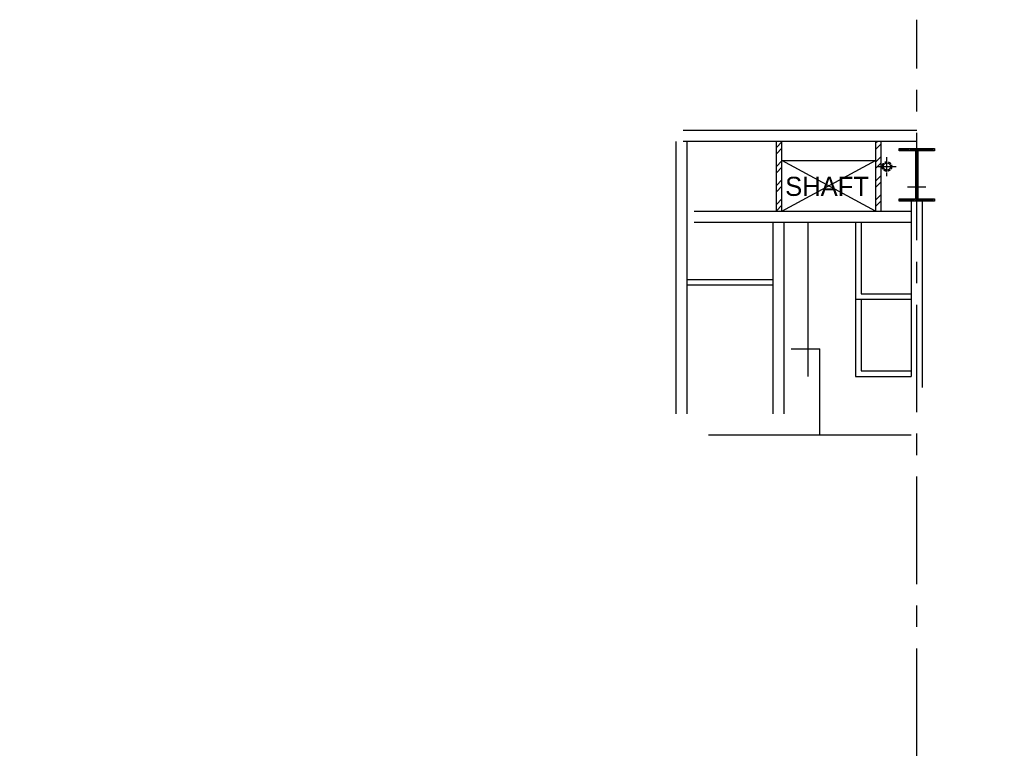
# Model space of a CAD drawing. Header units: inches. Extents: x 0 to 1564127, y -23460 to 23144100.
# Tile 152 of 215: x 845949 to 866562, y 125691 to 141225. Entities that reach past the tile are written whole.
import ezdxf

# ---------------------------------------------------------------- set-up
doc = ezdxf.new("R2010")
doc.units = ezdxf.units.IN
doc.header["$LTSCALE"] = 1800
doc.header["$MEASUREMENT"] = 0
for name, pattern in [('CENTER', [2, 1.25, -0.25, 0.25, -0.25]), ('CENTER2', [1.125, 0.75, -0.125, 0.125, -0.125]), ('HIDDEN2', [0.1875, 0.125, -0.0625])]:
    doc.linetypes.add(name, pattern=pattern)
doc.layers.get('0').update_dxf_attribs({"color": 253, "lineweight": 9})
for name, color, linetype in [('1', 7, 'Continuous'), ('CEN', 2, 'CENTER'), ('COL', 1, 'Continuous'), ('GRID', 251, 'CENTER'), ('RAIN WATER', 6, 'Continuous'), ('ROOM', 7, 'Continuous'), ('TEXT', 3, 'Continuous'), ('WALL', 6, 'Continuous')]:
    doc.layers.add(name, color=color, linetype=linetype)
doc.layers.add('WALL HATCH', color=251, linetype='Continuous', lineweight=13)
doc.styles.add('HTX11', font='O8111901')
doc.styles.add('ROMANS', font='romans.shx')
doc.styles.add('ROMANT', font='romant')

# ---------------------------------------------------------------- blocks, each defined once
blk = doc.blocks.new('C-ROW COLUMN (above17m)')
at = {"layer": 'COL'}
h = blk.add_hatch(dxfattribs=at)
h.set_pattern_fill('ANSI31', color=256, scale=200, style=0)
h.set_pattern_definition([(45, (-78771.347, -120071.694), (-17.6776695, 17.6776695), [])])
h.paths.add_polyline_path([(22, 755), (-22, 755), (-22, -255), (22, -255)])
h.paths.add_polyline_path([(370, -300), (370, -255), (-370, -255), (-370, -300)])
h.paths.add_polyline_path([(-370, 800), (-370, 755), (370, 755), (370, 800)])
at = {"layer": 'CEN'}
for p, q in [((0, -300), (0, 800)), ((-192, 0), (192, 0))]:
    blk.add_line(p, q, dxfattribs=at)
at = {"layer": 'COL'}
for points in [[(-370, 800), (370, 800), (370, 755), (-370, 755)], [(-22, 755), (22, 755), (22, -255), (-22, -255)], [(-370, -255), (370, -255), (370, -300), (-370, -300)]]:
    blk.add_lwpolyline(points, close=True, dxfattribs=at)

msp = doc.modelspace()

# ---------------------------------------------------------------- hatches: boundary and pattern name
at = {"layer": 'WALL HATCH'}
h = msp.add_hatch(dxfattribs=at)
h.set_pattern_fill('ANSI32', color=256, scale=750, style=0)
h.set_pattern_definition([(45, (339016.65, 0), (-198.87378, 198.87378), []), (45, (339149.23, 0), (-198.87378, 198.87378), [])])
h.paths.add_polyline_path([(863865.6, 137214.38), (863980.6, 137214.38), (863980.6, 138675.31), (863865.6, 138675.31)])
h.paths.add_polyline_path([(861790.6, 137214.38), (861905.6, 137214.38), (861905.6, 138675.31), (861790.6, 138675.31)])

# ---------------------------------------------------------------- linework, layer by layer
at = {"layer": '1'}
for p, q in [((864730.35, 138905.31), (859840.35, 138905.31)), ((864730.35, 138675.31), (859840.35, 138675.31))]:
    msp.add_line(p, q, dxfattribs=at)
at = {"layer": 'CEN'}
for p, q in [((863865.6, 137214.38), (861905.6, 138274.38)), ((861905.6, 137214.38), (863865.6, 138274.38))]:
    msp.add_line(p, q, dxfattribs=at)
at = {"layer": 'RAIN WATER', "linetype": 'CENTER2', "ltscale": 0.05}
for p, q in [((864105.35, 137950.31), (864105.35, 138350.31)), ((863905.35, 138150.31), (864305.35, 138150.31))]:
    msp.add_line(p, q, dxfattribs=at)
at = {"layer": 'RAIN WATER', "linetype": 'HIDDEN2', "ltscale": 0.25}
msp.add_circle((864105.35, 138150.31), 100, dxfattribs=at)
at = {"layer": 'RAIN WATER', "ltscale": 0.25}
msp.add_circle((864105.35, 138150.31), 75, dxfattribs=at)
at = {"layer": 'WALL'}
for p, q in [((859690.06, 132969.38), (859690.06, 138675.31)), ((859920.06, 132969.38), (859920.06, 138675.31)), ((861790.6, 137214.38), (861790.6, 138675.31)), ((861905.6, 137214.38), (861905.6, 138675.31)), ((863865.6, 138675.31), (863865.6, 137214.38)), ((863980.6, 138675.31), (863980.6, 137214.38)), ((861905.6, 138274.38), (863865.6, 138274.38)), ((864615.06, 137425.31), (864615.06, 133749.38)), ((864845.06, 137425.31), (864845.06, 133519.38)), ((860070.35, 137214.38), (864615.06, 137214.38)), ((860070.35, 136984.38), (864615.06, 136984.38)), ((861720.06, 132969.38), (861720.06, 136984.38)), ((861950.06, 132969.38), (861950.06, 136984.38)), ((862450.06, 136984.38), (862450.06, 133749.38)), ((863450.06, 136984.38), (863450.06, 135369.38)), ((863565.06, 136984.38), (863565.06, 135484.38)), ((859920.06, 135784.38), (861720.06, 135784.38)), ((859920.06, 135669.38), (861720.06, 135669.38)), ((863565.06, 135484.38), (864615.06, 135484.38)), ((863450.06, 135369.38), (864615.06, 135369.38)), ((863450.06, 135369.38), (863450.06, 133754.38)), ((863565.06, 135369.38), (863565.06, 133869.38)), ((862100.35, 134330.31), (862700.35, 134330.31)), ((862700.35, 132530.31), (862700.35, 134330.31)), ((863565.06, 133869.38), (864615.06, 133869.38)), ((863450.06, 133754.38), (864615.06, 133754.38)), ((860370.35, 132530.31), (864615.35, 132530.31))]:
    msp.add_line(p, q, dxfattribs=at)

# ---------------------------------------------------------------- block references
msp.add_blockref('C-ROW COLUMN (above17m)', (864730.35, 137725.31))

# ---------------------------------------------------------------- texts
at = {"layer": 'ROOM', "color": 30, "insert": (534092.46, 131970.61), "char_height": 250, "width": 3822.6284, "attachment_point": 1, "style": 'ROMANS'}
msp.add_mtext('\\pi185.12;STATION INCHARGE \\P\\pi1429.2;ROOM', dxfattribs=at)
at = {"layer": 'TEXT', "linetype": 'Continuous', "style": 'HTX11'}
msp.add_text('SHAFT', height=400, dxfattribs=at).set_placement((861974.66, 137534.09))
at = {"layer": 'TEXT', "insert": (552566.65, 128144.08), "char_height": 500, "attachment_point": 1, "style": 'ROMANT', "bg_fill": 3, "box_fill_scale": 1, "bg_fill_color": 256, "bg_fill_transparency": 0}
msp.add_mtext_dynamic_manual_height_columns('\\pi475.14;{\\W0.85;COMMON \\P\\pi384.07;CONTROL  \\P\\pi960.85;ROOM}', width=3702.6616, gutter_width=1, heights=[0], dxfattribs=at)

# ---------------------------------------------------------------- next in the draw order: linework, layer by layer
at = {"layer": 'GRID'}
msp.add_line((864730.35, 86204.51), (864730.35, 141225.31), dxfattribs=at)
msp.add_line((864730.35, 86204.51), (864730.35, 141225.31), dxfattribs=at)

# ---------------------------------------------------------------- next in the draw order: texts
at = {"layer": 'ROOM', "color": 30, "insert": (534138.21, 128849.13), "char_height": 250, "width": 3822.6284, "attachment_point": 1, "style": 'ROMANS'}
msp.add_mtext('\\pi238.7;UNIT-2 INCHARGE \\P\\pi1429.2;ROOM', dxfattribs=at)

doc.saveas('drawing.dxf')
